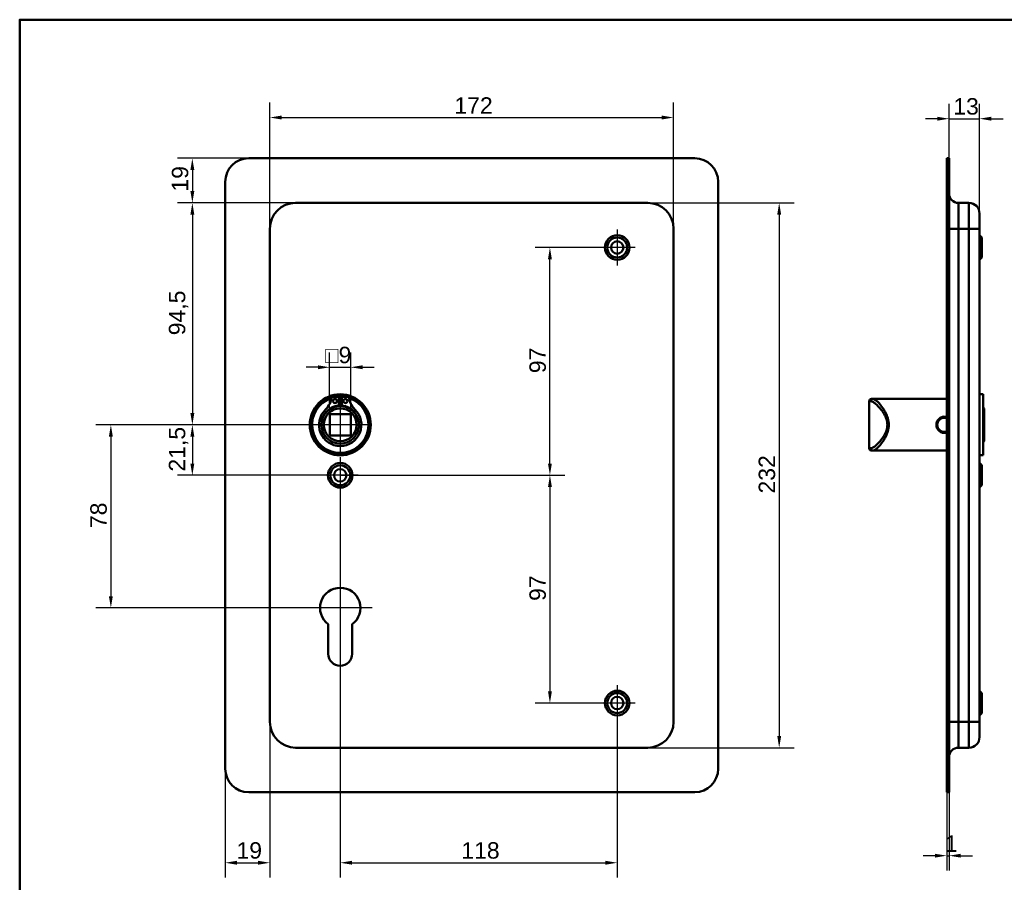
# Model space of a CAD drawing. Header units: millimetres. Extents: x 20 to 833, y 20 to 574.
# Tile 4 of 6: x 20 to 439, y 207 to 574. Entities that reach past the tile are written whole.
import ezdxf

# ---------------------------------------------------------------- set-up
doc = ezdxf.new("R2010")
doc.units = ezdxf.units.MM
doc.header["$LTSCALE"] = 2
for name, color, linetype, lineweight in [('Bemaßungen(DIN)', 7, 'Continuous', 25), ('Mittelpunktmarkierung(DIN)', 7, 'Continuous', 25), ('Sichtbare Kanten(DIN)', 7, 'Continuous', 50), ('Sichtbare tangentiale Kanten(DIN)', 7, 'Continuous', 50), ('Skizziergeometrie(DIN)', 7, 'Continuous', 50)]:
    doc.layers.add(name, color=color, linetype=linetype, lineweight=lineweight)
doc.styles.add('STANDARD-DIN~0', font='arial.ttf')
doc.dimstyles.new('CAD-LAN', dxfattribs={"dimscale": 2, "dimtxt": 3.5, "dimasz": 2.5, "dimexe": 3.175, "dimexo": 0, "dimgap": 0.8, "dimtad": 1, "dimrnd": 1e-08, "dimtxsty": 'STANDARD-DIN~0', "dimcen": 0.09, "dimdle": 10, "dimclrd": 250, "dimclre": 250, "dimclrt": 250, "dimadec": 0, "dimazin": 2, "dimtfac": 1, "dimtmove": 0, "dimatfit": 3, "dimfxl": 1, "dimtolj": 1, "dimtzin": 0, "dimlwd": 25, "dimlwe": 25, "dimarcsym": 0})

# ---------------------------------------------------------------- blocks, each defined once
blk = doc.blocks.new('Ränder Standardrahmen')
at = {"layer": 'Skizziergeometrie(DIN)', "flags": 128}
blk.add_lwpolyline([(10, 10), (10, 287), (410, 287), (410, 10), (10, 10)], dxfattribs=at)
blk = doc.blocks.new('*D8')
at = {"layer": 'Bemaßungen(DIN)', "color": 250, "linetype": 'Continuous', "lineweight": 25, "true_color": 0x3f3f3f, "transparency": 16777216}
for p, q in [((126.55, 484.98), (126.55, 538.68)), ((298.55, 484.98), (298.55, 538.68)), ((131.55, 532.33), (293.55, 532.33))]:
    blk.add_line(p, q, dxfattribs=at)
at = {"layer": 'Bemaßungen(DIN)', "color": 250, "linetype": 'Continuous', "true_color": 0x3f3f3f, "transparency": 16777216}
for points in [[(131.55, 533.17), (131.55, 531.5), (126.55, 532.33)], [(293.55, 533.17), (293.55, 531.5), (298.55, 532.33)]]:
    blk.add_solid(points, dxfattribs=at)
at = {"layer": 'Defpoints', "color": 0, "linetype": 'Continuous', "transparency": 16777216}
for p in [(298.55, 532.33), (126.55, 484.98), (298.55, 484.98)]:
    blk.add_point(p, dxfattribs=at)
at = {"layer": 'Bemaßungen(DIN)', "color": 250, "linetype": 'Continuous', "lineweight": 25, "true_color": 0x3f3f3f, "transparency": 16777216, "insert": (205.18, 540.96), "char_height": 7, "attachment_point": 1, "style": 'STANDARD-DIN~0'}
blk.add_mtext('\\A1;172', dxfattribs=at)
blk = doc.blocks.new('*D9')
at = {"layer": 'Bemaßungen(DIN)', "color": 250, "linetype": 'Continuous', "lineweight": 25, "true_color": 0x3f3f3f, "transparency": 16777216}
for p, q in [((287.55, 495.98), (349.9, 495.98)), ((343.55, 490.98), (343.55, 268.98)), ((287.55, 263.98), (349.9, 263.98))]:
    blk.add_line(p, q, dxfattribs=at)
at = {"layer": 'Bemaßungen(DIN)', "color": 250, "linetype": 'Continuous', "true_color": 0x3f3f3f, "transparency": 16777216}
for points in [[(342.72, 490.98), (344.39, 490.98), (343.55, 495.98)], [(342.72, 268.98), (344.39, 268.98), (343.55, 263.98)]]:
    blk.add_solid(points, dxfattribs=at)
at = {"layer": 'Defpoints', "color": 0, "linetype": 'Continuous', "transparency": 16777216}
for p in [(287.55, 495.98), (287.55, 263.98), (343.55, 263.98)]:
    blk.add_point(p, dxfattribs=at)
at = {"layer": 'Bemaßungen(DIN)', "color": 250, "linetype": 'Continuous', "lineweight": 25, "true_color": 0x3f3f3f, "transparency": 16777216, "insert": (334.8, 372.22), "char_height": 7, "attachment_point": 1, "rotation": 90, "style": 'STANDARD-DIN~0'}
blk.add_mtext('\\A1;232', dxfattribs=at)
blk = doc.blocks.new('*D10')
at = {"layer": 'Bemaßungen(DIN)', "color": 250, "linetype": 'Continuous', "lineweight": 25, "true_color": 0x3f3f3f, "transparency": 16777216}
for p, q in [((137.55, 495.98), (87.2, 495.98)), ((93.55, 490.98), (93.55, 406.48)), ((156.55, 401.48), (87.2, 401.48))]:
    blk.add_line(p, q, dxfattribs=at)
at = {"layer": 'Bemaßungen(DIN)', "color": 250, "linetype": 'Continuous', "true_color": 0x3f3f3f, "transparency": 16777216}
for points in [[(92.72, 490.98), (94.39, 490.98), (93.55, 495.98)], [(92.72, 406.48), (94.39, 406.48), (93.55, 401.48)]]:
    blk.add_solid(points, dxfattribs=at)
at = {"layer": 'Defpoints', "color": 0, "linetype": 'Continuous', "transparency": 16777216}
for p in [(137.55, 495.98), (93.55, 401.48), (156.55, 401.48)]:
    blk.add_point(p, dxfattribs=at)
at = {"layer": 'Bemaßungen(DIN)', "color": 250, "linetype": 'Continuous', "lineweight": 25, "true_color": 0x3f3f3f, "transparency": 16777216, "insert": (83.54, 439.61), "char_height": 7, "attachment_point": 1, "rotation": 90, "style": 'STANDARD-DIN~0'}
blk.add_mtext('\\A1;94,5', dxfattribs=at)
blk = doc.blocks.new('*D11')
at = {"layer": 'Bemaßungen(DIN)', "color": 250, "linetype": 'Continuous', "lineweight": 25, "true_color": 0x3f3f3f, "transparency": 16777216}
for p, q in [((156.55, 401.48), (87.2, 401.48)), ((93.55, 396.48), (93.55, 384.98)), ((156.55, 379.98), (87.2, 379.98))]:
    blk.add_line(p, q, dxfattribs=at)
at = {"layer": 'Bemaßungen(DIN)', "color": 250, "linetype": 'Continuous', "true_color": 0x3f3f3f, "transparency": 16777216}
for points in [[(92.72, 396.48), (94.39, 396.48), (93.55, 401.48)], [(92.72, 384.98), (94.39, 384.98), (93.55, 379.98)]]:
    blk.add_solid(points, dxfattribs=at)
at = {"layer": 'Defpoints', "color": 0, "linetype": 'Continuous', "transparency": 16777216}
for p in [(156.55, 401.48), (93.55, 379.98), (156.55, 379.98)]:
    blk.add_point(p, dxfattribs=at)
at = {"layer": 'Bemaßungen(DIN)', "color": 250, "linetype": 'Continuous', "lineweight": 25, "true_color": 0x3f3f3f, "transparency": 16777216, "insert": (83.54, 381.55), "char_height": 7, "attachment_point": 1, "rotation": 90, "style": 'STANDARD-DIN~0'}
blk.add_mtext('\\A1;21,5', dxfattribs=at)
blk = doc.blocks.new('*D12')
at = {"layer": 'Bemaßungen(DIN)', "color": 250, "linetype": 'Continuous', "lineweight": 25, "true_color": 0x3f3f3f, "transparency": 16777216}
for p, q in [((156.55, 401.48), (52.49, 401.48)), ((58.84, 396.48), (58.84, 328.48)), ((156.55, 323.48), (52.49, 323.48))]:
    blk.add_line(p, q, dxfattribs=at)
at = {"layer": 'Bemaßungen(DIN)', "color": 250, "linetype": 'Continuous', "true_color": 0x3f3f3f, "transparency": 16777216}
for points in [[(58, 396.48), (59.67, 396.48), (58.84, 401.48)], [(58, 328.48), (59.67, 328.48), (58.84, 323.48)]]:
    blk.add_solid(points, dxfattribs=at)
at = {"layer": 'Defpoints', "color": 0, "linetype": 'Continuous', "transparency": 16777216}
for p in [(156.55, 401.48), (58.84, 323.48), (156.55, 323.48)]:
    blk.add_point(p, dxfattribs=at)
at = {"layer": 'Bemaßungen(DIN)', "color": 250, "linetype": 'Continuous', "lineweight": 25, "true_color": 0x3f3f3f, "transparency": 16777216, "insert": (50.09, 357.49), "char_height": 7, "attachment_point": 1, "rotation": 90, "style": 'STANDARD-DIN~0'}
blk.add_mtext('\\A1;78', dxfattribs=at)
blk = doc.blocks.new('*D13')
at = {"layer": 'Bemaßungen(DIN)', "color": 250, "linetype": 'Continuous', "lineweight": 25, "true_color": 0x3f3f3f, "transparency": 16777216}
for p, q in [((117.55, 514.98), (87.2, 514.98)), ((93.55, 509.98), (93.55, 500.98)), ((137.55, 495.98), (87.2, 495.98))]:
    blk.add_line(p, q, dxfattribs=at)
at = {"layer": 'Bemaßungen(DIN)', "color": 250, "linetype": 'Continuous', "true_color": 0x3f3f3f, "transparency": 16777216}
for points in [[(92.72, 509.98), (94.39, 509.98), (93.55, 514.98)], [(92.72, 500.98), (94.39, 500.98), (93.55, 495.98)]]:
    blk.add_solid(points, dxfattribs=at)
at = {"layer": 'Defpoints', "color": 0, "linetype": 'Continuous', "transparency": 16777216}
for p in [(117.55, 514.98), (93.55, 495.98), (137.55, 495.98)]:
    blk.add_point(p, dxfattribs=at)
at = {"layer": 'Bemaßungen(DIN)', "color": 250, "linetype": 'Continuous', "lineweight": 25, "true_color": 0x3f3f3f, "transparency": 16777216, "insert": (84.8, 500.79), "char_height": 7, "attachment_point": 1, "rotation": 90, "style": 'STANDARD-DIN~0'}
blk.add_mtext('\\A1;19', dxfattribs=at)
blk = doc.blocks.new('*D14')
at = {"layer": 'Bemaßungen(DIN)', "color": 250, "linetype": 'Continuous', "lineweight": 25, "true_color": 0x3f3f3f, "transparency": 16777216}
for p, q in [((156.55, 372.33), (156.55, 208.63)), ((274.55, 275.33), (274.55, 208.63)), ((161.55, 214.98), (269.55, 214.98))]:
    blk.add_line(p, q, dxfattribs=at)
at = {"layer": 'Bemaßungen(DIN)', "color": 250, "linetype": 'Continuous', "true_color": 0x3f3f3f, "transparency": 16777216}
for points in [[(161.55, 215.81), (161.55, 214.15), (156.55, 214.98)], [(269.55, 215.81), (269.55, 214.15), (274.55, 214.98)]]:
    blk.add_solid(points, dxfattribs=at)
at = {"layer": 'Defpoints', "color": 0, "linetype": 'Continuous', "transparency": 16777216}
for p in [(156.55, 372.33), (274.55, 275.33), (274.55, 214.98)]:
    blk.add_point(p, dxfattribs=at)
at = {"layer": 'Bemaßungen(DIN)', "color": 250, "linetype": 'Continuous', "lineweight": 25, "true_color": 0x3f3f3f, "transparency": 16777216, "insert": (208.14, 223.73), "char_height": 7, "attachment_point": 1, "style": 'STANDARD-DIN~0'}
blk.add_mtext('\\A1;118', dxfattribs=at)
blk = doc.blocks.new('*D15')
at = {"layer": 'Bemaßungen(DIN)', "color": 250, "linetype": 'Continuous', "lineweight": 25, "true_color": 0x3f3f3f, "transparency": 16777216}
for p, q in [((126.55, 274.98), (126.55, 208.63)), ((107.55, 254.98), (107.55, 208.63)), ((112.55, 214.98), (121.55, 214.98))]:
    blk.add_line(p, q, dxfattribs=at)
at = {"layer": 'Bemaßungen(DIN)', "color": 250, "linetype": 'Continuous', "true_color": 0x3f3f3f, "transparency": 16777216}
for points in [[(112.55, 215.81), (112.55, 214.15), (107.55, 214.98)], [(121.55, 215.81), (121.55, 214.15), (126.55, 214.98)]]:
    blk.add_solid(points, dxfattribs=at)
at = {"layer": 'Defpoints', "color": 0, "linetype": 'Continuous', "transparency": 16777216}
for p in [(126.55, 274.98), (107.55, 254.98), (126.55, 214.98)]:
    blk.add_point(p, dxfattribs=at)
at = {"layer": 'Bemaßungen(DIN)', "color": 250, "linetype": 'Continuous', "lineweight": 25, "true_color": 0x3f3f3f, "transparency": 16777216, "insert": (112.36, 223.73), "char_height": 7, "attachment_point": 1, "style": 'STANDARD-DIN~0'}
blk.add_mtext('\\A1;19', dxfattribs=at)
blk = doc.blocks.new('*D16')
at = {"layer": 'Bemaßungen(DIN)', "color": 250, "linetype": 'Continuous', "lineweight": 25, "true_color": 0x3f3f3f, "transparency": 16777216}
for p, q in [((266.9, 476.98), (239.53, 476.98)), ((245.88, 384.98), (245.88, 471.98)), ((156.55, 379.98), (252.23, 379.98))]:
    blk.add_line(p, q, dxfattribs=at)
at = {"layer": 'Bemaßungen(DIN)', "color": 250, "linetype": 'Continuous', "true_color": 0x3f3f3f, "transparency": 16777216}
for points in [[(245.05, 471.98), (246.71, 471.98), (245.88, 476.98)], [(245.05, 384.98), (246.71, 384.98), (245.88, 379.98)]]:
    blk.add_solid(points, dxfattribs=at)
at = {"layer": 'Defpoints', "color": 0, "linetype": 'Continuous', "transparency": 16777216}
for p in [(245.88, 476.98), (266.9, 476.98), (156.55, 379.98)]:
    blk.add_point(p, dxfattribs=at)
at = {"layer": 'Bemaßungen(DIN)', "color": 250, "linetype": 'Continuous', "lineweight": 25, "true_color": 0x3f3f3f, "transparency": 16777216, "insert": (237.13, 423.47), "char_height": 7, "attachment_point": 1, "rotation": 90, "style": 'STANDARD-DIN~0'}
blk.add_mtext('\\A1;97', dxfattribs=at)
blk = doc.blocks.new('*D17')
at = {"layer": 'Bemaßungen(DIN)', "color": 250, "linetype": 'Continuous', "lineweight": 25, "true_color": 0x3f3f3f, "transparency": 16777216}
for p, q in [((156.55, 379.98), (252.23, 379.98)), ((245.88, 374.98), (245.88, 287.98)), ((266.9, 282.98), (239.53, 282.98))]:
    blk.add_line(p, q, dxfattribs=at)
at = {"layer": 'Bemaßungen(DIN)', "color": 250, "linetype": 'Continuous', "true_color": 0x3f3f3f, "transparency": 16777216}
for points in [[(245.05, 374.98), (246.71, 374.98), (245.88, 379.98)], [(245.05, 287.98), (246.71, 287.98), (245.88, 282.98)]]:
    blk.add_solid(points, dxfattribs=at)
at = {"layer": 'Defpoints', "color": 0, "linetype": 'Continuous', "transparency": 16777216}
for p in [(156.55, 379.98), (245.88, 282.98), (266.9, 282.98)]:
    blk.add_point(p, dxfattribs=at)
at = {"layer": 'Bemaßungen(DIN)', "color": 250, "linetype": 'Continuous', "lineweight": 25, "true_color": 0x3f3f3f, "transparency": 16777216, "insert": (237.13, 326.47), "char_height": 7, "attachment_point": 1, "rotation": 90, "style": 'STANDARD-DIN~0'}
blk.add_mtext('\\A1;97', dxfattribs=at)
blk = doc.blocks.new('*D18')
at = {"layer": 'Bemaßungen(DIN)', "color": 250, "linetype": 'Continuous', "lineweight": 25, "true_color": 0x3f3f3f, "transparency": 16777216}
for p, q in [((415.9, 514.98), (415.9, 538.19)), ((428.9, 491.48), (428.9, 538.19)), ((410.9, 531.84), (405.9, 531.84)), ((415.9, 531.84), (428.9, 531.84)), ((433.9, 531.84), (438.9, 531.84))]:
    blk.add_line(p, q, dxfattribs=at)
at = {"layer": 'Bemaßungen(DIN)', "color": 250, "linetype": 'Continuous', "true_color": 0x3f3f3f, "transparency": 16777216}
for points in [[(410.9, 532.67), (410.9, 531.01), (415.9, 531.84)], [(433.9, 532.67), (433.9, 531.01), (428.9, 531.84)]]:
    blk.add_solid(points, dxfattribs=at)
at = {"layer": 'Defpoints', "color": 0, "linetype": 'Continuous', "transparency": 16777216}
for p in [(428.9, 531.84), (415.9, 514.98), (428.9, 491.48)]:
    blk.add_point(p, dxfattribs=at)
at = {"layer": 'Bemaßungen(DIN)', "color": 250, "linetype": 'Continuous', "lineweight": 25, "true_color": 0x3f3f3f, "transparency": 16777216, "insert": (417.72, 540.59), "char_height": 7, "attachment_point": 1, "style": 'STANDARD-DIN~0'}
blk.add_mtext('\\A1;13', dxfattribs=at)
blk = doc.blocks.new('*D19')
at = {"layer": 'Bemaßungen(DIN)', "color": 250, "linetype": 'Continuous', "lineweight": 25, "true_color": 0x3f3f3f, "transparency": 16777216}
for p, q in [((414.9, 244.98), (414.9, 211.63)), ((415.9, 244.98), (415.9, 211.63)), ((409.9, 217.98), (404.9, 217.98)), ((414.9, 217.98), (415.9, 217.98)), ((420.9, 217.98), (425.9, 217.98))]:
    blk.add_line(p, q, dxfattribs=at)
at = {"layer": 'Bemaßungen(DIN)', "color": 250, "linetype": 'Continuous', "true_color": 0x3f3f3f, "transparency": 16777216}
for points in [[(409.9, 218.81), (409.9, 217.15), (414.9, 217.98)], [(420.9, 218.81), (420.9, 217.15), (415.9, 217.98)]]:
    blk.add_solid(points, dxfattribs=at)
at = {"layer": 'Defpoints', "color": 0, "linetype": 'Continuous', "transparency": 16777216}
for p in [(414.9, 244.98), (415.9, 244.98), (415.9, 217.98)]:
    blk.add_point(p, dxfattribs=at)
at = {"layer": 'Bemaßungen(DIN)', "color": 250, "linetype": 'Continuous', "lineweight": 25, "true_color": 0x3f3f3f, "transparency": 16777216, "insert": (414.11, 226.61), "char_height": 7, "attachment_point": 1, "style": 'STANDARD-DIN~0'}
blk.add_mtext('\\A1;1', dxfattribs=at)
blk = doc.blocks.new('*D23')
at = {"layer": 'Bemaßungen(DIN)', "color": 250, "linetype": 'Continuous', "lineweight": 25, "true_color": 0x3f3f3f, "transparency": 16777216}
for p, q in [((152.05, 405.98), (152.05, 432.33)), ((161.05, 405.98), (161.05, 432.33)), ((147.05, 425.98), (142.05, 425.98)), ((152.05, 425.98), (161.05, 425.98)), ((166.05, 425.98), (171.05, 425.98))]:
    blk.add_line(p, q, dxfattribs=at)
at = {"layer": 'Bemaßungen(DIN)', "color": 250, "linetype": 'Continuous', "true_color": 0x3f3f3f, "transparency": 16777216}
for points in [[(147.05, 426.81), (147.05, 425.15), (152.05, 425.98)], [(166.05, 426.81), (166.05, 425.15), (161.05, 425.98)]]:
    blk.add_solid(points, dxfattribs=at)
at = {"layer": 'Defpoints', "color": 0, "linetype": 'Continuous', "transparency": 16777216}
for p in [(161.05, 425.98), (152.05, 405.98), (161.05, 405.98)]:
    blk.add_point(p, dxfattribs=at)
at = {"layer": 'Bemaßungen(DIN)', "color": 250, "linetype": 'Continuous', "lineweight": 25, "true_color": 0x3f3f3f, "transparency": 16777216, "insert": (150.18, 434.73), "char_height": 7, "attachment_point": 1, "style": 'STANDARD-DIN~0'}
blk.add_mtext('\\A1;\\fAIGDT|b0|i0;\\H7.0000;o\\fArial|b0|i0;\\H7.0000;9', dxfattribs=at)

msp = doc.modelspace()

# ---------------------------------------------------------------- linework, layer by layer
at = {"layer": 'Mittelpunktmarkierung(DIN)', "linetype": 'Continuous'}
for p, q in [((274.552, 484.629), (274.552, 469.329)), ((282.202, 476.979), (266.902, 476.979)), ((156.552, 413.479), (156.552, 389.479)), ((168.552, 401.479), (144.552, 401.479)), ((156.552, 387.629), (156.552, 372.329)), ((164.202, 379.979), (148.902, 379.979)), ((156.552, 337.079), (156.552, 313.479)), ((170.152, 323.479), (142.952, 323.479)), ((274.552, 290.629), (274.552, 275.329)), ((282.202, 282.979), (266.902, 282.979))]:
    msp.add_line(p, q, dxfattribs=at)
at = {"layer": 'Sichtbare Kanten(DIN)'}
for p, q in [((117.552, 514.979), (307.552, 514.979)), ((415.901, 514.979), (414.901, 514.979)), ((414.901, 504.979), (414.901, 514.979)), ((415.901, 514.979), (415.901, 504.979)), ((107.552, 254.979), (107.552, 504.979)), ((317.552, 504.979), (317.552, 254.979)), ((414.901, 254.979), (414.901, 504.979)), ((415.901, 254.979), (415.901, 504.979)), ((287.552, 495.979), (137.552, 495.979)), ((419.901, 495.979), (424.401, 495.979)), ((428.901, 491.479), (428.901, 484.979)), ((126.552, 484.979), (126.552, 274.979)), ((298.552, 274.979), (298.552, 484.979)), ((428.901, 274.979), (428.901, 484.979)), ((429.901, 481.229), (428.901, 482.229)), ((429.901, 481.229), (429.901, 472.729)), ((429.901, 472.729), (428.901, 471.729)), ((152.912, 413.437), (155.935, 413.437)), ((155.935, 413.437), (155.935, 409.737)), ((157.169, 409.737), (157.169, 413.437)), ((157.169, 413.437), (160.193, 413.437)), ((381.901, 411.479), (381.901, 391.479)), ((382.901, 412.479), (383.571, 412.479)), ((387.901, 412.479), (383.571, 412.479)), ((414.901, 412.479), (387.901, 412.479)), ((430.401, 414.479), (428.901, 414.479)), ((430.401, 388.479), (430.401, 414.479)), ((430.901, 408.479), (430.401, 408.979)), ((430.901, 408.479), (430.901, 394.479)), ((152.052, 396.979), (152.052, 405.979)), ((152.052, 405.979), (161.052, 405.979)), ((161.052, 405.979), (161.052, 396.979)), ((161.052, 396.979), (152.052, 396.979)), ((430.901, 394.479), (430.401, 393.979)), ((383.571, 390.479), (382.901, 390.479)), ((387.901, 390.479), (383.571, 390.479)), ((414.901, 390.479), (387.901, 390.479)), ((430.401, 388.479), (428.901, 388.479)), ((429.901, 384.229), (428.901, 385.229)), ((429.901, 384.229), (429.901, 375.729)), ((429.901, 375.729), (428.901, 374.729)), ((151.452, 303.979), (151.452, 316.555)), ((161.652, 316.555), (161.652, 303.979)), ((429.901, 287.229), (428.901, 288.229)), ((429.901, 287.229), (429.901, 278.729)), ((429.901, 278.729), (428.901, 277.729)), ((428.901, 274.979), (428.901, 268.479)), ((137.552, 263.979), (287.552, 263.979)), ((419.901, 263.979), (424.401, 263.979)), ((414.901, 244.979), (414.901, 254.979)), ((415.901, 254.979), (415.901, 244.979)), ((307.552, 244.979), (117.552, 244.979)), ((414.901, 244.979), (415.901, 244.979))]:
    msp.add_line(p, q, dxfattribs=at)
for centre, radius in [((274.552, 476.979), 5.25), ((274.552, 476.979), 4.25), ((274.552, 476.979), 2.65), ((156.552, 401.479), 13), ((156.552, 401.479), 12.5), ((154.32, 411.587), 0.85), ((158.784, 411.587), 0.85), ((156.552, 401.479), 8), ((156.552, 401.479), 7), ((156.552, 379.979), 5.25), ((156.552, 379.979), 4.25), ((156.552, 379.979), 2.65), ((274.552, 282.979), 5.25), ((274.552, 282.979), 4.25), ((274.552, 282.979), 2.65)]:
    msp.add_circle(centre, radius, dxfattribs=at)
for centre, radius, start, end in [((117.552, 504.979), 10, 90, 180), ((307.552, 504.979), 10, 0, 90), ((419.901, 499.979), 4, 180, 270), ((137.552, 484.979), 11, 90, 180), ((287.552, 484.979), 11, 0, 90), ((424.401, 491.479), 4.5, 0, 90), ((156.552, 401.479), 12, 108.17213, 71.82787), ((144.229, 414.177), 8.678, 314.1409, 355.03295), ((156.552, 401.479), 12, 85.21102, 94.78898), ((168.875, 414.177), 8.678, 184.96705, 225.8591), ((382.901, 411.479), 1, 90, 180), ((156.552, 401.479), 9.017, 134.1409, 45.8591), ((156.552, 402.212), 7.55, 94.68501, 144.3129), ((156.552, 401.479), 8.2, 63.63056, 116.36944), ((156.552, 401.479), 9, 86.0711, 93.9289), ((156.552, 402.212), 7.55, 35.6871, 85.31499), ((382.901, 391.479), 1, 180, 270), ((156.552, 323.479), 8.6, 306.37184, 233.62816), ((156.552, 303.979), 5.1, 180, 0), ((137.552, 274.979), 11, 180, 270), ((287.552, 274.979), 11, 270, 0), ((424.401, 268.479), 4.5, 270, 0), ((419.901, 259.979), 4, 90, 180), ((117.552, 254.979), 10, 180, 270), ((307.552, 254.979), 10, 270, 0)]:
    msp.add_arc(centre, radius, start, end, dxfattribs=at)
for points, knots in [([(413.901, 404.958), (413.901, 404.958), (413.901, 404.958), (413.901, 404.958), (413.396, 404.958), (412.384, 404.714), (411.188, 403.723), (410.514, 402.288), (410.51, 400.125), (411.876, 398.359), (413.735, 397.922), (414.579, 398.055), (414.901, 398.158)], [-0.0000185, -0.0000185, -0.0000185, -0.0000185, 0, 0, 0, 0.1510764, 0.3021528, 0.4532292, 0.6043056, 0.9064584, 1.0575348, 1.1585853, 1.1585853, 1.1585853, 1.1585853]), ([(414.901, 398.651), (414.582, 398.538), (414.242, 398.479), (413.902, 398.479), (413.45, 398.479), (412.998, 398.583), (412.595, 398.778), (411.789, 399.168), (411.179, 399.931), (410.978, 400.806), (410.877, 401.244), (410.877, 401.711), (410.977, 402.15), (411.078, 402.59), (411.279, 403.002), (411.557, 403.351), (411.835, 403.699), (412.191, 403.984), (412.595, 404.18), (412.998, 404.375), (413.45, 404.479), (413.901, 404.479), (413.901, 404.479), (413.901, 404.479), (413.901, 404.479)], [0.9438046, 0.9438046, 0.9438046, 0.9438046, 1.0575348, 1.0575348, 1.0575348, 1.2086112, 1.2086112, 1.2086112, 1.510764, 1.510764, 1.510764, 1.6618403, 1.6618403, 1.6618403, 1.8129167, 1.8129167, 1.8129167, 1.9639931, 1.9639931, 1.9639931, 2.1150695, 2.1150695, 2.1150695, 2.115088, 2.115088, 2.115088, 2.115088])]:
    msp.add_open_spline(points, degree=3, knots=knots, dxfattribs=at)
for points in [[(414.901, 404.799), (414.579, 404.903), (414.24, 404.958), (413.901, 404.958)], [(413.901, 404.479), (414.241, 404.479), (414.582, 404.42), (414.901, 404.307)]]:
    msp.add_open_spline(points, degree=3, dxfattribs=at)
at = {"layer": 'Sichtbare tangentiale Kanten(DIN)'}
for p, q in [((414.901, 504.979), (415.901, 504.979)), ((419.901, 495.979), (419.901, 484.979)), ((424.401, 484.979), (424.401, 495.979)), ((419.901, 484.979), (415.901, 484.979)), ((419.901, 484.979), (424.401, 484.979)), ((419.901, 274.979), (419.901, 484.979)), ((424.401, 484.979), (428.901, 484.979)), ((424.401, 484.979), (424.401, 274.979)), ((382.606, 411.479), (381.901, 411.479)), ((413.901, 404.957), (413.901, 404.479)), ((381.901, 391.479), (382.606, 391.479)), ((419.901, 274.979), (415.901, 274.979)), ((419.901, 274.979), (424.401, 274.979)), ((419.901, 274.979), (419.901, 263.979)), ((424.401, 274.979), (428.901, 274.979)), ((424.401, 263.979), (424.401, 274.979)), ((415.901, 254.979), (414.901, 254.979))]:
    msp.add_line(p, q, dxfattribs=at)
for centre, major_axis, start_param, end_param in [((383.571, 411.479), (0, 1), 0, 1.5707963), ((383.571, 391.479), (0, -1), 4.712389, 6.2831853)]:
    msp.add_ellipse(centre, major_axis=major_axis, ratio=0.9647528, start_param=start_param, end_param=end_param, dxfattribs=at)
for points, knots in [([(382.606, 411.479), (382.832, 411.479), (383.114, 411.385), (383.439, 411.21), (383.763, 411.035), (384.129, 410.779), (384.521, 410.458), (385.306, 409.817), (386.202, 408.916), (387.061, 407.813), (387.49, 407.261), (387.91, 406.659), (388.288, 406.002), (388.476, 405.673), (388.654, 405.33), (388.816, 404.974), (388.978, 404.617), (389.123, 404.246), (389.244, 403.863), (389.486, 403.097), (389.629, 402.284), (389.628, 401.469), (389.626, 400.654), (389.479, 399.838), (389.239, 399.076), (388.76, 397.551), (387.916, 396.241), (387.053, 395.138), (386.191, 394.035), (385.304, 393.139), (384.521, 392.5), (384.129, 392.18), (383.764, 391.924), (383.439, 391.749), (383.115, 391.573), (382.832, 391.479), (382.606, 391.479)], [0, 0, 0, 0, 0.2447238, 0.2447238, 0.2447238, 0.4894476, 0.4894476, 0.4894476, 0.9788953, 0.9788953, 0.9788953, 1.2236191, 1.2236191, 1.2236191, 1.345981, 1.345981, 1.345981, 1.4683429, 1.4683429, 1.4683429, 1.7130667, 1.7130667, 1.7130667, 1.9577905, 1.9577905, 1.9577905, 2.4472382, 2.4472382, 2.4472382, 2.9366858, 2.9366858, 2.9366858, 3.1814096, 3.1814096, 3.1814096, 3.4261334, 3.4261334, 3.4261334, 3.4261334]), ([(383.571, 390.479), (383.786, 390.479), (384.322, 390.687), (385.715, 391.813), (387.812, 394.277), (389.82, 397.879), (390.38, 401.47), (390.038, 403.707), (389.486, 405.339), (388.809, 406.846), (387.412, 409.165), (385.712, 411.146), (384.323, 412.272), (383.786, 412.479), (383.571, 412.479)], [-3.4261334, -3.4261334, -3.4261334, -3.4261334, -3.1814096, -2.9366858, -2.4472382, -1.9577905, -1.7130667, -1.4683429, -1.345981, -1.2236191, -0.9788953, -0.4894476, -0.2447238, 0, 0, 0, 0])]:
    msp.add_open_spline(points, degree=3, knots=knots, dxfattribs=at)

# ---------------------------------------------------------------- block references
at = {"xscale": 2, "yscale": 2, "zscale": 2}
msp.add_blockref('Ränder Standardrahmen', (0, 0), dxfattribs=at)

# ---------------------------------------------------------------- dimensions: what is measured, and where the dimension line sits
at = {"layer": 'Bemaßungen(DIN)', "color": 250, "linetype": 'Continuous', "lineweight": 25, "true_color": 0x3f3f3f}
for base, p1, p2, angle, override, picture, middle in [((298.552, 532.334), (126.552, 484.979), (298.552, 484.979), 180, {"dimgap": 0.8, "dimdec": 2, "dimtol": 0, "dimlim": 0, "dimtp": 0, "dimtm": 0, "dimtdec": 2, "dimtofl": 0, "dimatfit": 1}, '*D8', (212.552, 532.334)), ((428.901, 531.84), (415.901, 514.979), (428.901, 491.479), 180, {"dimgap": 0.8, "dimdec": 2, "dimtol": 0, "dimlim": 0, "dimtp": 0, "dimtm": 0, "dimtdec": 2, "dimtofl": 1, "dimatfit": 1}, '*D18', (422.401, 531.84)), ((93.552, 495.979), (117.552, 514.979), (137.552, 495.979), 270, {"dimgap": 0.8, "dimdec": 2, "dimtol": 0, "dimlim": 0, "dimtp": 0, "dimtm": 0, "dimtdec": 2, "dimtofl": 0, "dimatfit": 1}, '*D13', (93.552, 505.479)), ((93.552, 401.479), (137.552, 495.979), (156.552, 401.479), 90, {"dimgap": 0.8, "dimdec": 2, "dimtol": 0, "dimlim": 0, "dimtp": 0, "dimtm": 0, "dimtdec": 2, "dimtofl": 0, "dimatfit": 1}, '*D10', (93.552, 448.729)), ((343.552, 263.979), (287.552, 495.979), (287.552, 263.979), 90, {"dimgap": 0.8, "dimdec": 2, "dimtol": 0, "dimlim": 0, "dimtp": 0, "dimtm": 0, "dimtdec": 2, "dimtofl": 0, "dimatfit": 1}, '*D9', (343.552, 379.979)), ((245.88, 476.979), (156.552, 379.979), (266.902, 476.979), 90, {"dimgap": 0.8, "dimdec": 2, "dimtol": 0, "dimlim": 0, "dimtp": 0, "dimtm": 0, "dimtdec": 2, "dimtofl": 0, "dimatfit": 1}, '*D16', (245.88, 428.479)), ((58.837, 323.479), (156.552, 401.479), (156.552, 323.479), 90, {"dimgap": 0.8, "dimdec": 2, "dimtol": 0, "dimlim": 0, "dimtp": 0, "dimtm": 0, "dimtdec": 2, "dimtofl": 0, "dimatfit": 1}, '*D12', (58.837, 362.479)), ((93.552, 379.979), (156.552, 401.479), (156.552, 379.979), 90, {"dimgap": 0.8, "dimdec": 2, "dimtol": 0, "dimlim": 0, "dimtp": 0, "dimtm": 0, "dimtdec": 2, "dimtofl": 0, "dimatfit": 1}, '*D11', (93.552, 390.729)), ((245.88, 282.979), (156.552, 379.979), (266.902, 282.979), 90, {"dimgap": 0.8, "dimdec": 2, "dimtol": 0, "dimlim": 0, "dimtp": 0, "dimtm": 0, "dimtdec": 2, "dimtofl": 0, "dimatfit": 1}, '*D17', (245.88, 331.479)), ((274.552, 214.979), (156.552, 372.329), (274.552, 275.329), 180, {"dimgap": 0.8, "dimdec": 2, "dimtol": 0, "dimlim": 0, "dimtp": 0, "dimtm": 0, "dimtdec": 2, "dimtofl": 0, "dimatfit": 1}, '*D14', (215.552, 214.979)), ((415.901, 217.979), (414.901, 244.979), (415.901, 244.979), 180, {"dimgap": 0.8, "dimdec": 2, "dimtol": 0, "dimlim": 0, "dimtp": 0, "dimtm": 0, "dimtdec": 2, "dimtofl": 1, "dimatfit": 1}, '*D19', (415.401, 217.979))]:
    dim = msp.add_linear_dim(base=base, p1=p1, p2=p2, angle=angle, dimstyle='CAD-LAN', override=override, dxfattribs=at)
    dim.commit()
    dim.dimension.update_dxf_attribs({"geometry": picture, "text_midpoint": middle, "dimtype": 160})
dim = msp.add_linear_dim(base=(161.052, 425.979), p1=(152.052, 405.979), p2=(161.052, 405.979), angle=180, text='\\fAIGDT|b0|i0;\\H7.0000;o\\fArial|b0|i0;\\H7.0000;<>', dimstyle='CAD-LAN', override={"dimgap": 0.8, "dimdec": 2, "dimtol": 0, "dimlim": 0, "dimtp": 0, "dimtm": 0, "dimtdec": 2, "dimtofl": 1, "dimatfit": 1}, dxfattribs=at)
dim.commit()
dim.dimension.update_dxf_attribs({"geometry": '*D23', "text_midpoint": (156.552, 425.979), "dimtype": 160})
dim = msp.add_linear_dim(base=(126.552, 214.979), p1=(107.552, 254.979), p2=(126.552, 274.979), dimstyle='CAD-LAN', override={"dimgap": 0.8, "dimdec": 2, "dimtol": 0, "dimlim": 0, "dimtp": 0, "dimtm": 0, "dimtdec": 2, "dimtofl": 0, "dimatfit": 1}, dxfattribs=at)
dim.commit()
dim.dimension.update_dxf_attribs({"geometry": '*D15', "text_midpoint": (117.052, 214.979), "dimtype": 160})

doc.saveas('drawing.dxf')
